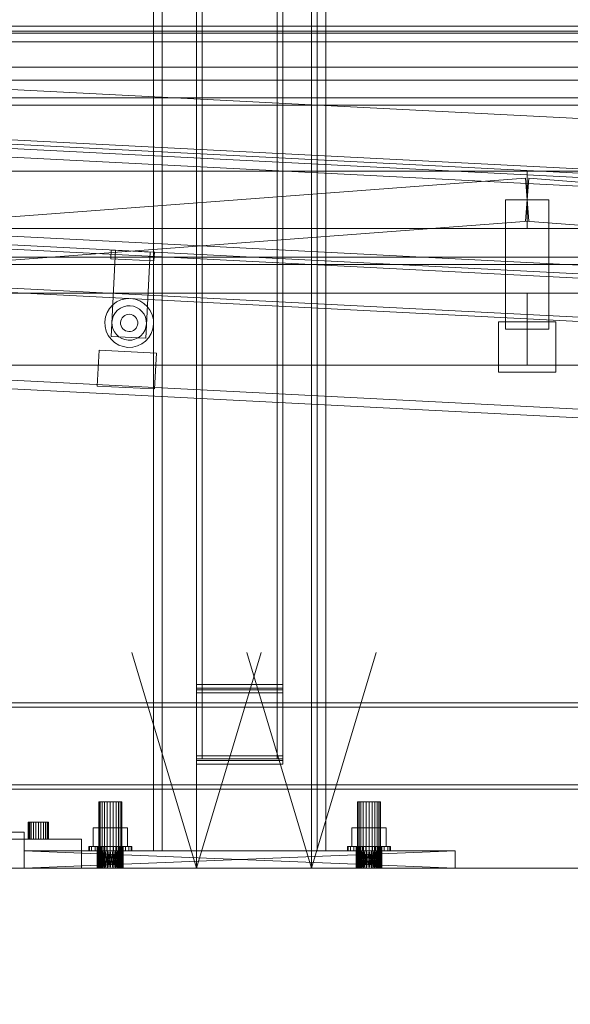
# Model space of a CAD drawing. Header units: millimetres. Extents: x -3490 to 61924, y -72580 to 6847.
# Tile 60 of 256: x -903 to -520, y -36095 to -35410. Entities that reach past the tile are written whole.
import ezdxf

# ---------------------------------------------------------------- set-up
doc = ezdxf.new("R2010")
doc.units = ezdxf.units.MM
for name, color, linetype, lineweight in [('COTAS_O', 1, 'Continuous', 0), ('COTAS_P', 1, 'Continuous', 0), ('frontal_C01', 7, 'Continuous', 0), ('frontal_C03', 7, 'Continuous', 0), ('frontal_C04', 7, 'Continuous', 0), ('frontal_C09', 7, 'Continuous', 0), ('frontal_mezcladora', 7, 'Continuous', 0), ('frontal_secador', 7, 'Continuous', 0)]:
    doc.layers.add(name, color=color, linetype=linetype, lineweight=lineweight)
doc.dimstyles.new('R19_100', dxfattribs={"dimtxt": 250, "dimasz": 150, "dimexe": 150, "dimexo": 80, "dimgap": 100, "dimtad": 1, "dimtih": 1, "dimtoh": 1, "dimdsep": 46, "dimcen": 0.09, "dimadec": 0, "dimazin": 0, "dimtfac": 1, "dimtdec": 4, "dimtofl": 0, "dimtmove": 0, "dimatfit": 3, "dimfxl": 1, "dimtolj": 1, "dimtzin": 0, "dimarcsym": 0})

# ---------------------------------------------------------------- blocks, each defined once
blk = doc.blocks.new('DIM_R29_52')
at = {"layer": 'COTAS_P'}
for p, q in [((-1750, -34600), (-1600, -34555)), ((2600, -34600), (2450, -34555)), ((-1750, -35500), (-1750, -34600)), ((-1750, -34600), (2600, -34600)), ((-1750, -34600), (-1600, -34645)), ((2600, -34600), (2450, -34645)), ((2600, -35500), (2600, -34600))]:
    blk.add_line(p, q, dxfattribs=at)
blk.add_text('4350 P', height=250, dxfattribs=at).set_placement((425, -34500))
blk = doc.blocks.new('DIM_R29_54')
at = {"layer": 'COTAS_P'}
for p, q in [((-2600, -35460), (-2645.93, -36358.83)), ((140, -35600), (94.07, -36498.83)), ((-2645.93, -36358.83), (-2493.82, -36321.54)), ((94.07, -36498.83), (-2645.93, -36358.83)), ((-2645.93, -36358.83), (-2498.42, -36411.42)), ((94.07, -36498.83), (-53.43, -36446.23)), ((94.07, -36498.83), (-58.03, -36536.11))]:
    blk.add_line(p, q, dxfattribs=at)
blk.add_text('2743.57 P', height=250, rotation=177.07502, dxfattribs=at).set_placement((-1281.03, -36528.7))
blk = doc.blocks.new('DIM_R29_59')
at = {"layer": 'COTAS_O'}
for p, q in [((-1850, -34900), (-1850, -35600)), ((-150, -34900), (-150, -35600)), ((-1850, -35600), (-1700, -35555)), ((-150, -35600), (-300, -35555)), ((-150, -35600), (-1850, -35600)), ((-1850, -35600), (-1700, -35645)), ((-150, -35600), (-300, -35645))]:
    blk.add_line(p, q, dxfattribs=at)
blk.add_text('1700 O', height=250, rotation=180, dxfattribs=at).set_placement((-1000, -35700))
blk = doc.blocks.new('DIM_R29_62')
at = {"layer": 'COTAS_O'}
for p, q in [((-1480, -33670), (-780, -33670)), ((-780, -33670), (-825, -33820)), ((-780, -36000), (-780, -33670)), ((-780, -33670), (-735, -33820)), ((-780, -36000), (-825, -35850)), ((-780, -36000), (-735, -35850)), ((-1480, -36000), (-780, -36000))]:
    blk.add_line(p, q, dxfattribs=at)
blk.add_text('2330 O', height=250, rotation=90, dxfattribs=at).set_placement((-880, -34835))
blk = doc.blocks.new('DIM_R29_63')
at = {"layer": 'COTAS_O'}
for p, q in [((-1480, -35300), (-1330, -35255)), ((490, -35300), (340, -35255)), ((-1480, -36000), (-1480, -35300)), ((-1480, -35300), (490, -35300)), ((-1480, -35300), (-1330, -35345)), ((490, -35300), (340, -35345)), ((490, -36000), (490, -35300))]:
    blk.add_line(p, q, dxfattribs=at)
blk.add_text('1970 O', height=250, dxfattribs=at).set_placement((-495, -35200))
blk = doc.blocks.new('DIM_R29_64')
at = {"layer": 'COTAS_O'}
for p, q in [((-1400, -33000), (-700, -33000)), ((-700, -33000), (-745, -33150)), ((-700, -36000), (-700, -33000)), ((-700, -33000), (-655, -33150)), ((-700, -36000), (-745, -35850)), ((-700, -36000), (-655, -35850)), ((-1400, -36000), (-700, -36000))]:
    blk.add_line(p, q, dxfattribs=at)
blk.add_text('3000 O', height=250, rotation=90, dxfattribs=at).set_placement((-800, -34500))
blk = doc.blocks.new('DIM_R29_65')
at = {"layer": 'COTAS_O'}
for p, q in [((-1400, -35300), (-1250, -35255)), ((1400, -35300), (1250, -35255)), ((-1400, -36000), (-1400, -35300)), ((-1400, -35300), (1400, -35300)), ((-1400, -35300), (-1250, -35345)), ((1400, -35300), (1250, -35345)), ((1400, -36000), (1400, -35300))]:
    blk.add_line(p, q, dxfattribs=at)
blk.add_text('2800 O', height=250, dxfattribs=at).set_placement((0, -35200))

msp = doc.modelspace()

# ---------------------------------------------------------------- linework, layer by layer
at = {"layer": 'frontal_C01'}
for p, q in [((-1060, -35975), (-900, -35975)), ((-900, -36000), (-900, -35975)), ((-1060, -36000), (-900, -36000))]:
    msp.add_line(p, q, dxfattribs=at)
at = {"layer": 'frontal_C03'}
for p, q in [((1530, -35414.158), (-1530, -35414.158)), ((1500, -35417.595), (-1500, -35417.595)), ((1500, -35442.718), (-1500, -35442.718)), ((-1500, -35451.701), (1500, -35451.701)), ((1530, -35464.158), (-1530, -35464.158)), ((1530, -35469.158), (-1530, -35469.158))]:
    msp.add_line(p, q, dxfattribs=at)
at = {"layer": 'frontal_C04'}
for p, q in [((-1400, -35419), (-420, -35419)), ((-1400, -35425), (-420, -35425)), ((-1750, -35515), (-550, -35515)), ((-550, -35515), (-550, -35555)), ((-550, -35515), (650, -35515)), ((-1751.122, -35610.042), (-551.122, -35520.042)), ((-551.122, -35520.042), (-548.878, -35549.958)), ((-548.878, -35520.042), (-551.122, -35549.958)), ((-548.878, -35520.042), (651.122, -35610.042)), ((-535, -35535), (-565, -35535)), ((-565, -35625), (-565, -35535)), ((-535, -35535), (-535, -35625)), ((-1748.878, -35639.958), (-548.878, -35549.958)), ((-551.122, -35549.958), (648.878, -35639.958)), ((-1750, -35555), (-550, -35555)), ((-550, -35555), (650, -35555)), ((-1750, -35575), (2600, -35575)), ((-1750, -35580), (2600, -35580)), ((-1750, -35600), (-550, -35600)), ((-550, -35600), (-550, -35650)), ((-550, -35600), (650, -35600)), ((-570, -35620), (-530, -35620)), ((-570, -35620), (-570, -35655)), ((-530, -35655), (-530, -35620)), ((-535, -35625), (-565, -35625)), ((-1750, -35650), (-550, -35650)), ((-550, -35650), (650, -35650)), ((-570, -35655), (-530, -35655))]:
    msp.add_line(p, q, dxfattribs=at)
at = {"layer": 'frontal_C09'}
for p, q in [((84.569, -35509.053), (-2535.588, -35375.176)), ((142.705, -35547.069), (-2597.295, -35407.069)), ((142.551, -35550.065), (-2597.449, -35410.065)), ((82.783, -35544.007), (-2537.374, -35410.131)), ((72.643, -35546.493), (-2527.54, -35413.637)), ((72.49, -35549.489), (-2527.693, -35416.633)), ((42.529, -35547.958), (-2497.732, -35418.164)), ((42.222, -35553.951), (-2498.038, -35424.156)), ((208.888, -35623.546), (-2670.929, -35476.402)), ((209.194, -35617.554), (-2670.623, -35470.41)), ((208.735, -35626.542), (-2671.082, -35479.398)), ((42.529, -35547.958), (-1153.911, -35486.826)), ((42.222, -35553.951), (-1154.217, -35492.819)), ((137.449, -35649.935), (-2602.551, -35509.935)), ((137.295, -35652.931), (-2602.705, -35512.931)), ((204.092, -35717.423), (-2675.726, -35570.279)), ((-839.575, -35575.983), (-839.269, -35569.99)), ((-839.335, -35630.065), (-836.273, -35570.144)), ((-809.308, -35571.521), (-839.269, -35569.99)), ((-812.304, -35571.368), (-836.273, -35570.144)), ((-812.304, -35571.368), (-815.366, -35631.29)), ((-809.308, -35571.521), (-809.614, -35577.513)), ((203.785, -35723.416), (-2676.032, -35576.272)), ((-809.614, -35577.513), (-839.575, -35575.983)), ((-835.551, -35606.092), (-838.232, -35608.072)), ((-832.536, -35604.673), (-835.551, -35606.092)), ((-829.302, -35603.87), (-832.536, -35604.673)), ((-825.973, -35603.713), (-829.302, -35603.87)), ((-822.677, -35604.208), (-825.973, -35603.713)), ((-819.542, -35605.337), (-822.677, -35604.208)), ((-816.687, -35607.056), (-819.542, -35605.337)), ((-842.194, -35613.392), (-843.323, -35616.528)), ((-840.475, -35610.537), (-842.194, -35613.392)), ((-838.232, -35608.072), (-840.475, -35610.537)), ((-836.465, -35613.523), (-837.678, -35615.539)), ((-834.881, -35611.784), (-836.465, -35613.523)), ((-832.989, -35610.386), (-834.881, -35611.784)), ((-830.861, -35609.384), (-832.989, -35610.386)), ((-828.578, -35608.817), (-830.861, -35609.384)), ((-826.228, -35608.706), (-828.578, -35608.817)), ((-823.902, -35609.056), (-826.228, -35608.706)), ((-821.688, -35609.853), (-823.902, -35609.056)), ((-819.673, -35611.066), (-821.688, -35609.853)), ((-817.933, -35612.649), (-819.673, -35611.066)), ((-816.535, -35614.542), (-817.933, -35612.649)), ((-814.222, -35609.299), (-816.687, -35607.056)), ((-812.242, -35611.98), (-814.222, -35609.299)), ((-810.823, -35614.995), (-812.242, -35611.98)), ((-843.323, -35616.528), (-843.818, -35619.823)), ((-843.818, -35619.823), (-843.661, -35623.152)), ((-838.475, -35617.752), (-838.825, -35620.078)), ((-838.825, -35620.078), (-838.714, -35622.428)), ((-837.678, -35615.539), (-838.475, -35617.752)), ((-832.657, -35619.221), (-832.832, -35620.385)), ((-832.832, -35620.385), (-832.777, -35621.559)), ((-832.259, -35618.115), (-832.657, -35619.221)), ((-831.652, -35617.107), (-832.259, -35618.115)), ((-830.861, -35616.237), (-831.652, -35617.107)), ((-829.915, -35615.538), (-830.861, -35616.237)), ((-828.85, -35615.037), (-829.915, -35615.538)), ((-827.709, -35614.754), (-828.85, -35615.037)), ((-826.534, -35614.699), (-827.709, -35614.754)), ((-825.371, -35614.873), (-826.534, -35614.699)), ((-824.264, -35615.272), (-825.371, -35614.873)), ((-823.257, -35615.879), (-824.264, -35615.272)), ((-822.387, -35616.67), (-823.257, -35615.879)), ((-821.688, -35617.616), (-822.387, -35616.67)), ((-821.187, -35618.68), (-821.688, -35617.616)), ((-820.903, -35619.822), (-821.187, -35618.68)), ((-820.848, -35620.997), (-820.903, -35619.822)), ((-815.534, -35616.67), (-816.535, -35614.542)), ((-814.967, -35618.953), (-815.534, -35616.67)), ((-814.856, -35621.303), (-814.967, -35618.953)), ((-810.019, -35618.229), (-810.823, -35614.995)), ((-809.862, -35621.558), (-810.019, -35618.229)), ((-843.661, -35623.152), (-842.858, -35626.386)), ((-842.858, -35626.386), (-841.439, -35629.402)), ((-838.714, -35622.428), (-838.147, -35624.711)), ((-838.147, -35624.711), (-837.145, -35626.84)), ((-837.145, -35626.84), (-835.747, -35628.732)), ((-832.777, -35621.559), (-832.493, -35622.701)), ((-832.493, -35622.701), (-831.993, -35623.765)), ((-831.993, -35623.765), (-831.294, -35624.711)), ((-831.294, -35624.711), (-830.424, -35625.503)), ((-830.424, -35625.503), (-829.416, -35626.11)), ((-829.416, -35626.11), (-828.309, -35626.508)), ((-828.309, -35626.508), (-827.146, -35626.683)), ((-827.146, -35626.683), (-825.971, -35626.627)), ((-825.971, -35626.627), (-824.83, -35626.344)), ((-824.83, -35626.344), (-823.766, -35625.843)), ((-823.766, -35625.843), (-822.82, -35625.144)), ((-822.82, -35625.144), (-822.028, -35624.274)), ((-822.028, -35624.274), (-821.421, -35623.267)), ((-821.421, -35623.267), (-821.023, -35622.16)), ((-821.023, -35622.16), (-820.848, -35620.997)), ((-817.216, -35627.858), (-816.002, -35625.843)), ((-816.002, -35625.843), (-815.206, -35623.629)), ((-815.206, -35623.629), (-814.856, -35621.303)), ((-811.487, -35627.989), (-810.358, -35624.854)), ((-810.358, -35624.854), (-809.862, -35621.558)), ((-841.439, -35629.402), (-839.459, -35632.082)), ((-839.459, -35632.082), (-836.994, -35634.325)), ((-815.366, -35631.29), (-839.335, -35630.065)), ((-835.747, -35628.732), (-834.007, -35630.315)), ((-834.007, -35630.315), (-831.992, -35631.529)), ((-831.992, -35631.529), (-829.779, -35632.325)), ((-829.779, -35632.325), (-827.453, -35632.675)), ((-827.453, -35632.675), (-825.103, -35632.564)), ((-825.103, -35632.564), (-822.82, -35631.997)), ((-822.82, -35631.997), (-820.691, -35630.996)), ((-820.691, -35630.996), (-818.799, -35629.598)), ((-818.799, -35629.598), (-817.216, -35627.858)), ((-818.129, -35635.289), (-815.448, -35633.309)), ((-815.448, -35633.309), (-813.206, -35630.844)), ((-813.206, -35630.844), (-811.487, -35627.989)), ((-849.11, -35664.612), (-847.835, -35639.644)), ((-807.887, -35641.685), (-847.835, -35639.644)), ((-836.994, -35634.325), (-834.139, -35636.044)), ((-834.139, -35636.044), (-831.003, -35637.173)), ((-831.003, -35637.173), (-827.708, -35637.669)), ((-827.708, -35637.669), (-824.379, -35637.512)), ((-824.379, -35637.512), (-821.144, -35636.708)), ((-821.144, -35636.708), (-818.129, -35635.289)), ((-807.887, -35641.685), (-809.163, -35666.653)), ((34.007, -35714.741), (-1162.432, -35653.609)), ((-809.163, -35666.653), (-849.11, -35664.612))]:
    msp.add_line(p, q, dxfattribs=at)
at = {"layer": 'frontal_mezcladora'}
for p, q in [((-810, -35988), (-810, -34900)), ((-804, -35988), (-804, -34900)), ((-696, -35988), (-696, -34900)), ((-690, -35988), (-690, -34900)), ((-780, -35872.255), (-780, -35022.255)), ((-720, -35022.255), (-720, -35872.255)), ((-780, -35874.749), (-780, -35024.749)), ((-780, -35025.954), (-780, -35875.954)), ((-780, -35028.116), (-780, -35878.116)), ((-776, -35025.954), (-776, -35875.954)), ((-776, -35028.116), (-776, -35878.116)), ((-724, -35875.954), (-724, -35025.954)), ((-724, -35878.116), (-724, -35028.116)), ((-720, -35024.749), (-720, -35874.749)), ((-720, -35875.954), (-720, -35025.954)), ((-720, -35878.116), (-720, -35028.116)), ((-780, -35921.884), (-780, -35071.884)), ((-776, -35921.884), (-776, -35071.884)), ((-724, -35071.884), (-724, -35921.884)), ((-720, -35071.884), (-720, -35921.884)), ((-780, -35924.046), (-780, -35074.046)), ((-780, -35075.251), (-780, -35925.251)), ((-780, -35077.745), (-780, -35927.745)), ((-776, -35924.046), (-776, -35074.046)), ((-724, -35074.046), (-724, -35924.046)), ((-720, -35074.046), (-720, -35924.046)), ((-720, -35925.251), (-720, -35075.251)), ((-720, -35927.745), (-720, -35077.745)), ((-720, -35872.255), (-780, -35872.255)), ((-780, -35872.255), (-780, -35875.954)), ((-720, -35875.954), (-720, -35872.255)), ((-720, -35874.749), (-780, -35874.749)), ((-780, -35874.749), (-780, -35878.116)), ((-780, -35875.954), (-720, -35875.954)), ((-776, -35875.954), (-780, -35875.954)), ((-780, -35875.954), (-780, -35924.046)), ((-780, -35878.116), (-720, -35878.116)), ((-776, -35878.116), (-780, -35878.116)), ((-780, -35878.116), (-780, -35921.884)), ((-776, -35924.046), (-776, -35875.954)), ((-776, -35921.884), (-776, -35878.116)), ((-720, -35875.954), (-724, -35875.954)), ((-724, -35875.954), (-724, -35924.046)), ((-720, -35878.116), (-724, -35878.116)), ((-724, -35878.116), (-724, -35921.884)), ((-720, -35878.116), (-720, -35874.749)), ((-720, -35924.046), (-720, -35875.954)), ((-720, -35921.884), (-720, -35878.116)), ((-720, -35921.884), (-780, -35921.884)), ((-780, -35921.884), (-780, -35925.251)), ((-780, -35921.884), (-776, -35921.884)), ((-724, -35921.884), (-720, -35921.884)), ((-720, -35925.251), (-720, -35921.884)), ((-720, -35924.046), (-780, -35924.046)), ((-780, -35924.046), (-780, -35927.745)), ((-780, -35924.046), (-776, -35924.046)), ((-780, -35925.251), (-720, -35925.251)), ((-780, -35927.745), (-720, -35927.745)), ((-724, -35924.046), (-720, -35924.046)), ((-720, -35927.745), (-720, -35924.046)), ((-847.727, -35954), (-848, -35954)), ((-848, -36000), (-848, -35954)), ((-846.928, -35954), (-847.727, -35954)), ((-847.727, -36000), (-847.727, -35954)), ((-845.657, -35954), (-846.928, -35954)), ((-846.928, -36000), (-846.928, -35954)), ((-844, -35954), (-845.657, -35954)), ((-845.657, -36000), (-845.657, -35954)), ((-842.071, -35954), (-844, -35954)), ((-844, -36000), (-844, -35954)), ((-840, -35954), (-842.071, -35954)), ((-842.071, -36000), (-842.071, -35954)), ((-840, -35954), (-837.929, -35954)), ((-840, -35954), (-840, -36000)), ((-837.929, -35954), (-836, -35954)), ((-837.929, -36000), (-837.929, -35954)), ((-836, -35954), (-834.343, -35954)), ((-836, -36000), (-836, -35954)), ((-834.343, -35954), (-833.072, -35954)), ((-834.343, -36000), (-834.343, -35954)), ((-833.072, -35954), (-832.273, -35954)), ((-833.072, -36000), (-833.072, -35954)), ((-832.273, -35954), (-832, -35954)), ((-832.273, -36000), (-832.273, -35954)), ((-832, -36000), (-832, -35954)), ((-667.727, -35954), (-668, -35954)), ((-668, -36000), (-668, -35954)), ((-666.928, -35954), (-667.727, -35954)), ((-667.727, -36000), (-667.727, -35954)), ((-665.657, -35954), (-666.928, -35954)), ((-666.928, -36000), (-666.928, -35954)), ((-664, -35954), (-665.657, -35954)), ((-665.657, -36000), (-665.657, -35954)), ((-662.071, -35954), (-664, -35954)), ((-664, -36000), (-664, -35954)), ((-660, -35954), (-662.071, -35954)), ((-662.071, -36000), (-662.071, -35954)), ((-660, -35954), (-657.929, -35954)), ((-660, -35954), (-660, -36000)), ((-657.929, -35954), (-656, -35954)), ((-657.929, -36000), (-657.929, -35954)), ((-656, -35954), (-654.343, -35954)), ((-656, -36000), (-656, -35954)), ((-654.343, -35954), (-653.072, -35954)), ((-654.343, -36000), (-654.343, -35954)), ((-653.072, -35954), (-652.273, -35954)), ((-653.072, -36000), (-653.072, -35954)), ((-652.273, -35954), (-652, -35954)), ((-652.273, -36000), (-652.273, -35954)), ((-652, -36000), (-652, -35954)), ((-896.761, -35968), (-897, -35968)), ((-897, -35980), (-897, -35968)), ((-896.062, -35968), (-896.761, -35968)), ((-896.761, -35980), (-896.761, -35968)), ((-894.95, -35968), (-896.062, -35968)), ((-896.062, -35980), (-896.062, -35968)), ((-893.5, -35968), (-894.95, -35968)), ((-894.95, -35980), (-894.95, -35968)), ((-891.812, -35968), (-893.5, -35968)), ((-893.5, -35980), (-893.5, -35968)), ((-890, -35968), (-891.812, -35968)), ((-891.812, -35980), (-891.812, -35968)), ((-890, -35968), (-888.188, -35968)), ((-890, -35968), (-890, -35980)), ((-888.188, -35968), (-886.5, -35968)), ((-888.188, -35980), (-888.188, -35968)), ((-886.5, -35968), (-885.05, -35968)), ((-886.5, -35980), (-886.5, -35968)), ((-885.05, -35968), (-883.938, -35968)), ((-885.05, -35980), (-885.05, -35968)), ((-883.938, -35968), (-883.239, -35968)), ((-883.938, -35980), (-883.938, -35968)), ((-883.239, -35968), (-883, -35968)), ((-883.239, -35980), (-883.239, -35968)), ((-883, -35980), (-883, -35968)), ((-851.994, -35985), (-851.994, -35972)), ((-851.994, -35972), (-840, -35972)), ((-851.994, -35972), (-846.928, -35972)), ((-840, -35972), (-846.928, -35972)), ((-846.928, -35972), (-846.928, -35985)), ((-828.006, -35972), (-840, -35972)), ((-840, -35972), (-840, -35985)), ((-840, -35972), (-833.072, -35972)), ((-833.072, -35972), (-833.072, -35985)), ((-828.006, -35972), (-833.072, -35972)), ((-828.006, -35985), (-828.006, -35972)), ((-671.994, -35985), (-671.994, -35972)), ((-671.994, -35972), (-660, -35972)), ((-671.994, -35972), (-666.928, -35972)), ((-660, -35972), (-666.928, -35972)), ((-666.928, -35972), (-666.928, -35985)), ((-648.006, -35972), (-660, -35972)), ((-660, -35972), (-660, -35985)), ((-660, -35972), (-653.072, -35972)), ((-653.072, -35972), (-653.072, -35985)), ((-648.006, -35972), (-653.072, -35972)), ((-648.006, -35985), (-648.006, -35972)), ((-1040, -35980), (-860, -35980)), ((-896.761, -35980), (-897, -35980)), ((-896.062, -35980), (-896.761, -35980)), ((-894.95, -35980), (-896.062, -35980)), ((-893.5, -35980), (-894.95, -35980)), ((-891.812, -35980), (-893.5, -35980)), ((-890, -35980), (-891.812, -35980)), ((-888.188, -35980), (-890, -35980)), ((-888.188, -35980), (-886.5, -35980)), ((-886.5, -35980), (-885.05, -35980)), ((-885.05, -35980), (-883.938, -35980)), ((-883.938, -35980), (-883.239, -35980)), ((-883.239, -35980), (-883, -35980)), ((-860, -36000), (-860, -35980)), ((-660, -35988), (-900, -35988)), ((-900, -35988), (-661.756, -35988)), ((-900, -35988), (-840, -35988)), ((-838.244, -35988), (-900, -35988)), ((-900, -35988), (-841.756, -35988)), ((-600, -35988), (-900, -35988)), ((-900, -35988), (-663.444, -35988)), ((-836.556, -35988), (-900, -35988)), ((-900, -35988), (-843.444, -35988)), ((-900, -35988), (-665, -35988)), ((-835, -35988), (-900, -35988)), ((-900, -35988), (-845, -35988)), ((-900, -35988), (-666.364, -35988)), ((-900, -35988), (-846.364, -35988)), ((-900, -35988), (-667.483, -35988)), ((-900, -35988), (-847.483, -35988)), ((-900, -35988), (-668.315, -35988)), ((-900, -35988), (-848.315, -35988)), ((-900, -35988), (-668.827, -35988)), ((-900, -35988), (-848.827, -35988)), ((-900, -35988), (-669, -35988)), ((-900, -35988), (-849, -35988)), ((-658.244, -35988), (-900, -35988)), ((-900, -36000), (-900, -35988)), ((-600, -36000), (-900, -35988)), ((-900, -36000), (-600, -35988)), ((-855, -35988), (-855, -35985)), ((-855, -35985), (-854.489, -35985)), ((-855, -35985), (-849, -35985)), ((-854.489, -35988), (-855, -35988)), ((-849, -35988), (-855, -35988)), ((-854.489, -35988), (-854.489, -35985)), ((-854.489, -35985), (-852.99, -35985)), ((-854.489, -35985), (-848.693, -35985)), ((-852.99, -35988), (-854.489, -35988)), ((-848.693, -35988), (-854.489, -35988)), ((-852.99, -35988), (-852.99, -35985)), ((-852.99, -35985), (-850.607, -35985)), ((-852.99, -35985), (-847.794, -35985)), ((-850.607, -35988), (-852.99, -35988)), ((-847.794, -35988), (-852.99, -35988)), ((-840, -35985), (-851.994, -35985)), ((-846.928, -35985), (-851.994, -35985)), ((-850.607, -35988), (-850.607, -35985)), ((-850.607, -35985), (-847.5, -35985)), ((-850.607, -35985), (-846.364, -35985)), ((-847.5, -35988), (-850.607, -35988)), ((-846.364, -35988), (-850.607, -35988)), ((-848.693, -35985), (-849, -35985)), ((-849, -35985), (-849, -35988)), ((-849, -35988), (-848.827, -35988)), ((-840, -35988), (-849, -35988)), ((-841.756, -35988), (-849, -35988)), ((-843.444, -35988), (-849, -35988)), ((-845, -35988), (-849, -35988)), ((-846.364, -35988), (-849, -35988)), ((-847.483, -35988), (-849, -35988)), ((-849, -36000), (-848.827, -35988)), ((-849, -36000), (-849, -35988)), ((-848.827, -36000), (-849, -35988)), ((-849, -35988), (-848.693, -35988)), ((-848.827, -35988), (-848.315, -35988)), ((-840, -35988), (-848.827, -35988)), ((-848.827, -36000), (-848.315, -35988)), ((-848.827, -36000), (-848.827, -35988)), ((-848.315, -36000), (-848.827, -35988)), ((-847.794, -35985), (-848.693, -35985)), ((-848.693, -35985), (-848.693, -35988)), ((-848.693, -35988), (-847.794, -35988)), ((-848.315, -35988), (-847.483, -35988)), ((-840, -35988), (-848.315, -35988)), ((-848.315, -36000), (-847.483, -35988)), ((-848.315, -36000), (-848.315, -35988)), ((-847.483, -36000), (-848.315, -35988)), ((-846.364, -35985), (-847.794, -35985)), ((-847.794, -35985), (-847.794, -35988)), ((-847.794, -35988), (-846.364, -35988)), ((-847.5, -35988), (-847.5, -35985)), ((-847.5, -35985), (-843.882, -35985)), ((-847.5, -35985), (-844.5, -35985)), ((-843.882, -35988), (-847.5, -35988)), ((-844.5, -35988), (-847.5, -35988)), ((-847.483, -35988), (-846.364, -35988)), ((-840, -35988), (-847.483, -35988)), ((-847.483, -36000), (-846.364, -35988)), ((-847.483, -36000), (-847.483, -35988)), ((-846.364, -36000), (-847.483, -35988)), ((-846.928, -35985), (-840, -35985)), ((-844.5, -35985), (-846.364, -35985)), ((-846.364, -35985), (-846.364, -35988)), ((-846.364, -35988), (-845, -35988)), ((-840, -35988), (-846.364, -35988)), ((-846.364, -36000), (-845, -35988)), ((-846.364, -36000), (-846.364, -35988)), ((-845, -36000), (-846.364, -35988)), ((-846.364, -35988), (-844.5, -35988)), ((-845, -35988), (-843.444, -35988)), ((-840, -35988), (-845, -35988)), ((-845, -36000), (-843.444, -35988)), ((-845, -36000), (-845, -35988)), ((-843.444, -36000), (-845, -35988)), ((-842.329, -35985), (-844.5, -35985)), ((-844.5, -35985), (-844.5, -35988)), ((-844.5, -35988), (-842.329, -35988)), ((-843.882, -35988), (-843.882, -35985)), ((-843.882, -35985), (-840, -35985)), ((-843.882, -35985), (-842.329, -35985)), ((-840, -35988), (-843.882, -35988)), ((-842.329, -35988), (-843.882, -35988)), ((-843.444, -35988), (-841.756, -35988)), ((-840, -35988), (-843.444, -35988)), ((-843.444, -36000), (-841.756, -35988)), ((-843.444, -36000), (-843.444, -35988)), ((-841.756, -36000), (-843.444, -35988)), ((-840, -35985), (-842.329, -35985)), ((-842.329, -35985), (-842.329, -35988)), ((-842.329, -35988), (-840, -35988)), ((-841.756, -35988), (-840, -35988)), ((-841.756, -36000), (-840, -35988)), ((-841.756, -36000), (-841.756, -35988)), ((-840, -36000), (-841.756, -35988)), ((-836.118, -35985), (-840, -35985)), ((-840, -35985), (-840, -35988)), ((-840, -35985), (-837.671, -35985)), ((-840, -35985), (-828.006, -35985)), ((-833.072, -35985), (-840, -35985)), ((-840, -35988), (-838.244, -35988)), ((-840, -35988), (-836.556, -35988)), ((-840, -35988), (-835, -35988)), ((-840, -35988), (-833.636, -35988)), ((-840, -35988), (-832.517, -35988)), ((-840, -35988), (-831.685, -35988)), ((-840, -35988), (-831.173, -35988)), ((-840, -35988), (-831, -35988)), ((-840, -35988), (-840, -36000)), ((-838.244, -36000), (-840, -35988)), ((-840, -36000), (-838.244, -35988)), ((-840, -35988), (-836.118, -35988)), ((-837.671, -35988), (-840, -35988)), ((-838.244, -35988), (-836.556, -35988)), ((-838.244, -35988), (-831, -35988)), ((-838.244, -36000), (-838.244, -35988)), ((-836.556, -36000), (-838.244, -35988)), ((-838.244, -36000), (-836.556, -35988)), ((-837.671, -35985), (-837.671, -35988)), ((-836.118, -35985), (-837.671, -35985)), ((-837.671, -35985), (-835.5, -35985)), ((-837.671, -35988), (-836.118, -35988)), ((-835.5, -35988), (-837.671, -35988)), ((-836.556, -35988), (-835, -35988)), ((-836.556, -35988), (-831, -35988)), ((-836.556, -36000), (-836.556, -35988)), ((-835, -36000), (-836.556, -35988)), ((-836.556, -36000), (-835, -35988)), ((-836.118, -35988), (-836.118, -35985)), ((-832.5, -35985), (-836.118, -35985)), ((-836.118, -35988), (-832.5, -35988)), ((-835.5, -35985), (-835.5, -35988)), ((-832.5, -35985), (-835.5, -35985)), ((-835.5, -35985), (-833.636, -35985)), ((-835.5, -35988), (-832.5, -35988)), ((-833.636, -35988), (-835.5, -35988)), ((-833.636, -35988), (-835, -35988)), ((-835, -35988), (-831, -35988)), ((-835, -35988), (-666.364, -35988)), ((-660, -35988), (-835, -35988)), ((-835, -36000), (-835, -35988)), ((-833.636, -36000), (-835, -35988)), ((-835, -36000), (-833.636, -35988)), ((-833.636, -35985), (-833.636, -35988)), ((-829.393, -35985), (-833.636, -35985)), ((-833.636, -35985), (-832.206, -35985)), ((-832.517, -35988), (-833.636, -35988)), ((-833.636, -35988), (-831, -35988)), ((-833.636, -35988), (-666.364, -35988)), ((-833.636, -35988), (-669, -35988)), ((-833.636, -35988), (-668.827, -35988)), ((-833.636, -35988), (-668.315, -35988)), ((-833.636, -35988), (-667.483, -35988)), ((-660, -35988), (-833.636, -35988)), ((-833.636, -36000), (-833.636, -35988)), ((-832.517, -36000), (-833.636, -35988)), ((-833.636, -36000), (-832.517, -35988)), ((-833.636, -35988), (-829.393, -35988)), ((-832.206, -35988), (-833.636, -35988)), ((-833.072, -35985), (-828.006, -35985)), ((-831.685, -35988), (-832.517, -35988)), ((-832.517, -35988), (-831, -35988)), ((-832.517, -35988), (-666.364, -35988)), ((-660, -35988), (-832.517, -35988)), ((-832.517, -36000), (-832.517, -35988)), ((-831.685, -36000), (-832.517, -35988)), ((-832.517, -36000), (-831.685, -35988)), ((-832.5, -35988), (-832.5, -35985)), ((-829.393, -35985), (-832.5, -35985)), ((-832.5, -35988), (-829.393, -35988)), ((-832.206, -35985), (-832.206, -35988)), ((-827.01, -35985), (-832.206, -35985)), ((-832.206, -35985), (-831.307, -35985)), ((-832.206, -35988), (-827.01, -35988)), ((-831.307, -35988), (-832.206, -35988)), ((-831.173, -35988), (-831.685, -35988)), ((-831.685, -35988), (-831, -35988)), ((-831.685, -35988), (-666.364, -35988)), ((-660, -35988), (-831.685, -35988)), ((-831.685, -36000), (-831.685, -35988)), ((-831.173, -36000), (-831.685, -35988)), ((-831.685, -36000), (-831.173, -35988)), ((-831.307, -35985), (-831.307, -35988)), ((-825.511, -35985), (-831.307, -35985)), ((-831.307, -35985), (-831, -35985)), ((-831.307, -35988), (-825.511, -35988)), ((-831, -35988), (-831.307, -35988)), ((-831, -35988), (-831.173, -35988)), ((-831.173, -35988), (-666.364, -35988)), ((-831.173, -35988), (-660, -35988)), ((-831.173, -36000), (-831.173, -35988)), ((-831, -36000), (-831.173, -35988)), ((-831.173, -36000), (-831, -35988)), ((-831, -35985), (-831, -35988)), ((-825, -35985), (-831, -35985)), ((-831, -35988), (-666.364, -35988)), ((-831, -35988), (-665, -35988)), ((-831, -35988), (-663.444, -35988)), ((-831, -35988), (-661.756, -35988)), ((-831, -35988), (-660, -35988)), ((-831, -36000), (-831, -35988)), ((-831, -35988), (-825, -35988)), ((-829.393, -35988), (-829.393, -35985)), ((-827.01, -35985), (-829.393, -35985)), ((-829.393, -35988), (-827.01, -35988)), ((-827.01, -35988), (-827.01, -35985)), ((-825.511, -35985), (-827.01, -35985)), ((-827.01, -35988), (-825.511, -35988)), ((-825.511, -35988), (-825.511, -35985)), ((-825, -35985), (-825.511, -35985)), ((-825.511, -35988), (-825, -35988)), ((-825, -35988), (-825, -35985)), ((-810, -35988), (-804, -35988)), ((-804, -35988), (-696, -35988)), ((-696, -35988), (-690, -35988)), ((-675, -35988), (-675, -35985)), ((-675, -35985), (-674.489, -35985)), ((-675, -35985), (-669, -35985)), ((-674.489, -35988), (-675, -35988)), ((-669, -35988), (-675, -35988)), ((-674.489, -35988), (-674.489, -35985)), ((-674.489, -35985), (-672.99, -35985)), ((-674.489, -35985), (-668.693, -35985)), ((-672.99, -35988), (-674.489, -35988)), ((-668.693, -35988), (-674.489, -35988)), ((-672.99, -35988), (-672.99, -35985)), ((-672.99, -35985), (-670.607, -35985)), ((-672.99, -35985), (-667.794, -35985)), ((-670.607, -35988), (-672.99, -35988)), ((-667.794, -35988), (-672.99, -35988)), ((-660, -35985), (-671.994, -35985)), ((-666.928, -35985), (-671.994, -35985)), ((-670.607, -35988), (-670.607, -35985)), ((-670.607, -35985), (-667.5, -35985)), ((-670.607, -35985), (-666.364, -35985)), ((-667.5, -35988), (-670.607, -35988)), ((-666.364, -35988), (-670.607, -35988)), ((-668.693, -35985), (-669, -35985)), ((-669, -35985), (-669, -35988)), ((-669, -35988), (-668.827, -35988)), ((-660, -35988), (-669, -35988)), ((-661.756, -35988), (-669, -35988)), ((-663.444, -35988), (-669, -35988)), ((-665, -35988), (-669, -35988)), ((-666.364, -35988), (-669, -35988)), ((-669, -36000), (-668.827, -35988)), ((-669, -36000), (-669, -35988)), ((-668.827, -36000), (-669, -35988)), ((-669, -35988), (-668.693, -35988)), ((-668.827, -35988), (-668.315, -35988)), ((-660, -35988), (-668.827, -35988)), ((-668.827, -36000), (-668.315, -35988)), ((-668.827, -36000), (-668.827, -35988)), ((-668.315, -36000), (-668.827, -35988)), ((-667.794, -35985), (-668.693, -35985)), ((-668.693, -35985), (-668.693, -35988)), ((-668.693, -35988), (-667.794, -35988)), ((-668.315, -35988), (-667.483, -35988)), ((-660, -35988), (-668.315, -35988)), ((-668.315, -36000), (-667.483, -35988)), ((-668.315, -36000), (-668.315, -35988)), ((-667.483, -36000), (-668.315, -35988)), ((-666.364, -35985), (-667.794, -35985)), ((-667.794, -35985), (-667.794, -35988)), ((-667.794, -35988), (-666.364, -35988)), ((-667.5, -35988), (-667.5, -35985)), ((-667.5, -35985), (-663.882, -35985)), ((-667.5, -35985), (-664.5, -35985)), ((-663.882, -35988), (-667.5, -35988)), ((-664.5, -35988), (-667.5, -35988)), ((-667.483, -35988), (-666.364, -35988)), ((-660, -35988), (-667.483, -35988)), ((-667.483, -36000), (-666.364, -35988)), ((-667.483, -36000), (-667.483, -35988)), ((-666.364, -36000), (-667.483, -35988)), ((-666.928, -35985), (-660, -35985)), ((-664.5, -35985), (-666.364, -35985)), ((-666.364, -35985), (-666.364, -35988)), ((-666.364, -35988), (-665, -35988)), ((-660, -35988), (-666.364, -35988)), ((-666.364, -36000), (-665, -35988)), ((-666.364, -36000), (-666.364, -35988)), ((-665, -36000), (-666.364, -35988)), ((-666.364, -35988), (-664.5, -35988)), ((-665, -35988), (-663.444, -35988)), ((-660, -35988), (-665, -35988)), ((-665, -36000), (-663.444, -35988)), ((-665, -36000), (-665, -35988)), ((-663.444, -36000), (-665, -35988)), ((-662.329, -35985), (-664.5, -35985)), ((-664.5, -35985), (-664.5, -35988)), ((-664.5, -35988), (-662.329, -35988)), ((-663.882, -35988), (-663.882, -35985)), ((-663.882, -35985), (-660, -35985)), ((-663.882, -35985), (-662.329, -35985)), ((-660, -35988), (-663.882, -35988)), ((-662.329, -35988), (-663.882, -35988)), ((-663.444, -35988), (-661.756, -35988)), ((-660, -35988), (-663.444, -35988)), ((-663.444, -36000), (-661.756, -35988)), ((-663.444, -36000), (-663.444, -35988)), ((-661.756, -36000), (-663.444, -35988)), ((-660, -35985), (-662.329, -35985)), ((-662.329, -35985), (-662.329, -35988)), ((-662.329, -35988), (-660, -35988)), ((-661.756, -35988), (-660, -35988)), ((-661.756, -36000), (-660, -35988)), ((-661.756, -36000), (-661.756, -35988)), ((-660, -36000), (-661.756, -35988)), ((-656.118, -35985), (-660, -35985)), ((-660, -35985), (-660, -35988)), ((-660, -35985), (-657.671, -35985)), ((-660, -35985), (-648.006, -35985)), ((-653.072, -35985), (-660, -35985)), ((-660, -35988), (-658.244, -35988)), ((-660, -35988), (-600, -35988)), ((-660, -35988), (-660, -36000)), ((-658.244, -36000), (-660, -35988)), ((-660, -36000), (-658.244, -35988)), ((-660, -35988), (-656.118, -35988)), ((-657.671, -35988), (-660, -35988)), ((-658.244, -35988), (-600, -35988)), ((-656.556, -35988), (-658.244, -35988)), ((-658.244, -35988), (-655, -35988)), ((-658.244, -35988), (-653.636, -35988)), ((-658.244, -35988), (-652.517, -35988)), ((-658.244, -35988), (-651.685, -35988)), ((-658.244, -35988), (-651.173, -35988)), ((-658.244, -35988), (-651, -35988)), ((-658.244, -36000), (-658.244, -35988)), ((-656.556, -36000), (-658.244, -35988)), ((-658.244, -36000), (-656.556, -35988)), ((-657.671, -35985), (-657.671, -35988)), ((-656.118, -35985), (-657.671, -35985)), ((-657.671, -35985), (-655.5, -35985)), ((-657.671, -35988), (-656.118, -35988)), ((-655.5, -35988), (-657.671, -35988)), ((-656.556, -35988), (-600, -35988)), ((-655, -35988), (-656.556, -35988)), ((-656.556, -35988), (-651, -35988)), ((-656.556, -36000), (-656.556, -35988)), ((-655, -36000), (-656.556, -35988)), ((-656.556, -36000), (-655, -35988)), ((-656.118, -35988), (-656.118, -35985)), ((-652.5, -35985), (-656.118, -35985)), ((-656.118, -35988), (-652.5, -35988)), ((-655.5, -35985), (-655.5, -35988)), ((-652.5, -35985), (-655.5, -35985)), ((-655.5, -35985), (-653.636, -35985)), ((-655.5, -35988), (-652.5, -35988)), ((-653.636, -35988), (-655.5, -35988)), ((-655, -35988), (-600, -35988)), ((-653.636, -35988), (-655, -35988)), ((-655, -35988), (-651, -35988)), ((-655, -36000), (-655, -35988)), ((-653.636, -36000), (-655, -35988)), ((-655, -36000), (-653.636, -35988)), ((-653.636, -35985), (-653.636, -35988)), ((-649.393, -35985), (-653.636, -35985)), ((-653.636, -35985), (-652.206, -35985)), ((-653.636, -35988), (-600, -35988)), ((-652.517, -35988), (-653.636, -35988)), ((-653.636, -35988), (-651, -35988)), ((-653.636, -36000), (-653.636, -35988)), ((-652.517, -36000), (-653.636, -35988)), ((-653.636, -36000), (-652.517, -35988)), ((-653.636, -35988), (-649.393, -35988)), ((-652.206, -35988), (-653.636, -35988)), ((-653.072, -35985), (-648.006, -35985)), ((-652.517, -35988), (-600, -35988)), ((-651.685, -35988), (-652.517, -35988)), ((-652.517, -35988), (-651, -35988)), ((-652.517, -36000), (-652.517, -35988)), ((-651.685, -36000), (-652.517, -35988)), ((-652.517, -36000), (-651.685, -35988)), ((-652.5, -35988), (-652.5, -35985)), ((-649.393, -35985), (-652.5, -35985)), ((-652.5, -35988), (-649.393, -35988)), ((-652.206, -35985), (-652.206, -35988)), ((-647.01, -35985), (-652.206, -35985)), ((-652.206, -35985), (-651.307, -35985)), ((-652.206, -35988), (-647.01, -35988)), ((-651.307, -35988), (-652.206, -35988)), ((-651.685, -35988), (-600, -35988)), ((-651.173, -35988), (-651.685, -35988)), ((-651.685, -36000), (-651.685, -35988)), ((-651.173, -36000), (-651.685, -35988)), ((-651.685, -36000), (-651.173, -35988)), ((-651.307, -35985), (-651.307, -35988)), ((-645.511, -35985), (-651.307, -35985)), ((-651.307, -35985), (-651, -35985)), ((-651.307, -35988), (-645.511, -35988)), ((-651, -35988), (-651.307, -35988)), ((-651.173, -35988), (-600, -35988)), ((-651, -35988), (-651.173, -35988)), ((-651.173, -36000), (-651.173, -35988)), ((-651, -36000), (-651.173, -35988)), ((-651.173, -36000), (-651, -35988)), ((-651, -35985), (-651, -35988)), ((-645, -35985), (-651, -35985)), ((-651, -35988), (-600, -35988)), ((-651, -36000), (-651, -35988)), ((-651, -35988), (-645, -35988)), ((-649.393, -35988), (-649.393, -35985)), ((-647.01, -35985), (-649.393, -35985)), ((-649.393, -35988), (-647.01, -35988)), ((-647.01, -35988), (-647.01, -35985)), ((-645.511, -35985), (-647.01, -35985)), ((-647.01, -35988), (-645.511, -35988)), ((-645.511, -35988), (-645.511, -35985)), ((-645, -35985), (-645.511, -35985)), ((-645.511, -35988), (-645, -35988)), ((-645, -35988), (-645, -35985)), ((-600, -36000), (-600, -35988)), ((-1040, -36000), (-860, -36000)), ((-900, -36000), (-660, -36000)), ((-661.756, -36000), (-900, -36000)), ((-840, -36000), (-900, -36000)), ((-900, -36000), (-838.244, -36000)), ((-841.756, -36000), (-900, -36000)), ((-900, -36000), (-600, -36000)), ((-663.444, -36000), (-900, -36000)), ((-900, -36000), (-836.556, -36000)), ((-843.444, -36000), (-900, -36000)), ((-665, -36000), (-900, -36000)), ((-900, -36000), (-835, -36000)), ((-845, -36000), (-900, -36000)), ((-666.364, -36000), (-900, -36000)), ((-846.364, -36000), (-900, -36000)), ((-667.483, -36000), (-900, -36000)), ((-847.483, -36000), (-900, -36000)), ((-668.315, -36000), (-900, -36000)), ((-848.315, -36000), (-900, -36000)), ((-668.827, -36000), (-900, -36000)), ((-848.827, -36000), (-900, -36000)), ((-669, -36000), (-900, -36000)), ((-849, -36000), (-900, -36000)), ((-900, -36000), (-658.244, -36000)), ((-848.827, -36000), (-849, -36000)), ((-849, -36000), (-840, -36000)), ((-849, -36000), (-841.756, -36000)), ((-849, -36000), (-843.444, -36000)), ((-849, -36000), (-845, -36000)), ((-849, -36000), (-846.364, -36000)), ((-849, -36000), (-847.483, -36000)), ((-848.315, -36000), (-848.827, -36000)), ((-848.827, -36000), (-840, -36000)), ((-847.483, -36000), (-848.315, -36000)), ((-848.315, -36000), (-840, -36000)), ((-847.727, -36000), (-848, -36000)), ((-846.928, -36000), (-847.727, -36000)), ((-846.364, -36000), (-847.483, -36000)), ((-847.483, -36000), (-840, -36000)), ((-845.657, -36000), (-846.928, -36000)), ((-845, -36000), (-846.364, -36000)), ((-846.364, -36000), (-840, -36000)), ((-844, -36000), (-845.657, -36000)), ((-843.444, -36000), (-845, -36000)), ((-845, -36000), (-840, -36000)), ((-842.071, -36000), (-844, -36000)), ((-841.756, -36000), (-843.444, -36000)), ((-843.444, -36000), (-840, -36000)), ((-842.071, -36000), (-840, -36000)), ((-840, -36000), (-841.756, -36000)), ((-838.244, -36000), (-840, -36000)), ((-836.556, -36000), (-840, -36000)), ((-835, -36000), (-840, -36000)), ((-833.636, -36000), (-840, -36000)), ((-832.517, -36000), (-840, -36000)), ((-831.685, -36000), (-840, -36000)), ((-831.173, -36000), (-840, -36000)), ((-831, -36000), (-840, -36000)), ((-840, -36000), (-837.929, -36000)), ((-836.556, -36000), (-838.244, -36000)), ((-831, -36000), (-838.244, -36000)), ((-837.929, -36000), (-836, -36000)), ((-835, -36000), (-836.556, -36000)), ((-831, -36000), (-836.556, -36000)), ((-836, -36000), (-834.343, -36000)), ((-835, -36000), (-833.636, -36000)), ((-831, -36000), (-835, -36000)), ((-666.364, -36000), (-835, -36000)), ((-835, -36000), (-660, -36000)), ((-834.343, -36000), (-833.072, -36000)), ((-833.636, -36000), (-832.517, -36000)), ((-831, -36000), (-833.636, -36000)), ((-666.364, -36000), (-833.636, -36000)), ((-669, -36000), (-833.636, -36000)), ((-668.827, -36000), (-833.636, -36000)), ((-668.315, -36000), (-833.636, -36000)), ((-667.483, -36000), (-833.636, -36000)), ((-833.636, -36000), (-660, -36000)), ((-833.072, -36000), (-832.273, -36000)), ((-832.517, -36000), (-831.685, -36000)), ((-831, -36000), (-832.517, -36000)), ((-666.364, -36000), (-832.517, -36000)), ((-832.517, -36000), (-660, -36000)), ((-832.273, -36000), (-832, -36000)), ((-831.685, -36000), (-831.173, -36000)), ((-831, -36000), (-831.685, -36000)), ((-666.364, -36000), (-831.685, -36000)), ((-831.685, -36000), (-660, -36000)), ((-831.173, -36000), (-831, -36000)), ((-666.364, -36000), (-831.173, -36000)), ((-660, -36000), (-831.173, -36000)), ((-666.364, -36000), (-831, -36000)), ((-665, -36000), (-831, -36000)), ((-663.444, -36000), (-831, -36000)), ((-661.756, -36000), (-831, -36000)), ((-660, -36000), (-831, -36000)), ((-668.827, -36000), (-669, -36000)), ((-669, -36000), (-660, -36000)), ((-669, -36000), (-661.756, -36000)), ((-669, -36000), (-663.444, -36000)), ((-669, -36000), (-665, -36000)), ((-669, -36000), (-666.364, -36000)), ((-668.315, -36000), (-668.827, -36000)), ((-668.827, -36000), (-660, -36000)), ((-667.483, -36000), (-668.315, -36000)), ((-668.315, -36000), (-660, -36000)), ((-667.727, -36000), (-668, -36000)), ((-666.928, -36000), (-667.727, -36000)), ((-666.364, -36000), (-667.483, -36000)), ((-667.483, -36000), (-660, -36000)), ((-665.657, -36000), (-666.928, -36000)), ((-665, -36000), (-666.364, -36000)), ((-666.364, -36000), (-660, -36000)), ((-664, -36000), (-665.657, -36000)), ((-663.444, -36000), (-665, -36000)), ((-665, -36000), (-660, -36000)), ((-662.071, -36000), (-664, -36000)), ((-661.756, -36000), (-663.444, -36000)), ((-663.444, -36000), (-660, -36000)), ((-662.071, -36000), (-660, -36000)), ((-660, -36000), (-661.756, -36000)), ((-658.244, -36000), (-660, -36000)), ((-600, -36000), (-660, -36000)), ((-660, -36000), (-657.929, -36000)), ((-600, -36000), (-658.244, -36000)), ((-658.244, -36000), (-656.556, -36000)), ((-655, -36000), (-658.244, -36000)), ((-653.636, -36000), (-658.244, -36000)), ((-652.517, -36000), (-658.244, -36000)), ((-651.685, -36000), (-658.244, -36000)), ((-651.173, -36000), (-658.244, -36000)), ((-651, -36000), (-658.244, -36000)), ((-657.929, -36000), (-656, -36000)), ((-600, -36000), (-656.556, -36000)), ((-656.556, -36000), (-655, -36000)), ((-651, -36000), (-656.556, -36000)), ((-656, -36000), (-654.343, -36000)), ((-600, -36000), (-655, -36000)), ((-655, -36000), (-653.636, -36000)), ((-651, -36000), (-655, -36000)), ((-654.343, -36000), (-653.072, -36000)), ((-600, -36000), (-653.636, -36000)), ((-653.636, -36000), (-652.517, -36000)), ((-651, -36000), (-653.636, -36000)), ((-653.072, -36000), (-652.273, -36000)), ((-600, -36000), (-652.517, -36000)), ((-652.517, -36000), (-651.685, -36000)), ((-651, -36000), (-652.517, -36000)), ((-652.273, -36000), (-652, -36000)), ((-600, -36000), (-651.685, -36000)), ((-651.685, -36000), (-651.173, -36000)), ((-600, -36000), (-651.173, -36000)), ((-651.173, -36000), (-651, -36000)), ((-600, -36000), (-651, -36000))]:
    msp.add_line(p, q, dxfattribs=at)
at = {"layer": 'frontal_secador'}
for p, q in [((-1265, -35885), (1265, -35885)), ((-1265, -35888), (1265, -35888)), ((-1265, -35942), (1265, -35942)), ((-1265, -35945), (1265, -35945)), ((-1400, -36000), (1400, -36000))]:
    msp.add_line(p, q, dxfattribs=at)

# ---------------------------------------------------------------- dimensions: what is measured, and where the dimension line sits
at = {"layer": 'COTAS_O'}
for p1, p2, distance, picture, middle in [((-1400, -36000), (-1400, -33000), -700, 'DIM_R29_64', (-700, -34500)), ((-1480, -36000), (-1480, -33670), -700, 'DIM_R29_62', (-780, -34835)), ((-150, -34900), (-1850, -34900), 700, 'DIM_R29_59', (-1000, -35600)), ((-1480, -36000), (490, -36000), 700, 'DIM_R29_63', (-495, -35300)), ((-1400, -36000), (1400, -36000), 700, 'DIM_R29_65', (0, -35300))]:
    dim = msp.add_aligned_dim(p1=p1, p2=p2, distance=distance, text='<> O', dimstyle='R19_100', dxfattribs=at)
    dim.commit()
    dim.dimension.update_dxf_attribs({"geometry": picture, "text_midpoint": middle})
at = {"layer": 'COTAS_P'}
for p1, p2, picture, middle in [((-1750, -35500), (2600, -35500), 'DIM_R29_52', (425, -34600)), ((140, -35600), (-2600, -35460), 'DIM_R29_54', (-1275.925, -36428.827))]:
    dim = msp.add_aligned_dim(p1=p1, p2=p2, distance=900, text='<> P', dimstyle='R19_100', dxfattribs=at)
    dim.commit()
    dim.dimension.update_dxf_attribs({"geometry": picture, "text_midpoint": middle})

doc.saveas('drawing.dxf')
